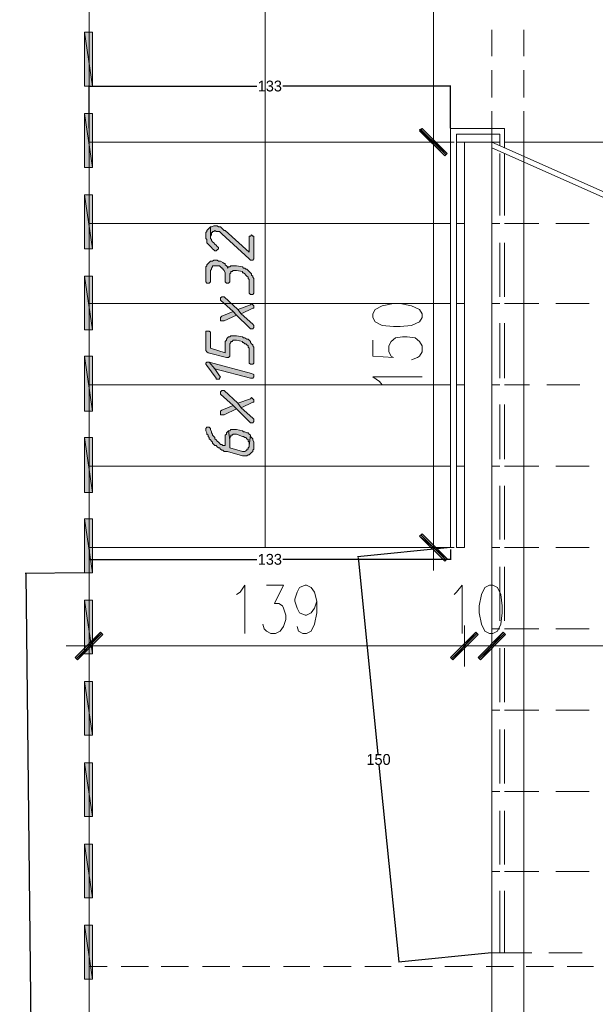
# Model space of a CAD drawing. Header units: inches. Extents: x 1504 to 12593, y -807 to 3183.
# Tile 84 of 256: x 2821 to 3034, y 2377 to 2741. Entities that reach past the tile are written whole.
import ezdxf

# ---------------------------------------------------------------- set-up
doc = ezdxf.new("R2010")
doc.units = ezdxf.units.IN
doc.header["$MEASUREMENT"] = 0
doc.layers.add('at_Entity', color=7, linetype='Continuous')
doc.layers.add('at_Solid', color=7, linetype='Continuous')
doc.dimstyles.get("Standard").update_dxf_attribs({"dimtxt": 4, "dimasz": 0.18, "dimexe": 0.18, "dimexo": 0.0625, "dimgap": 0.09, "dimtad": 0, "dimtih": 1, "dimtoh": 1, "dimdec": 0, "dimzin": 0, "dimdsep": 46, "dimtxsty": 'Standard', "dimcen": 0.09, "dimadec": 0, "dimazin": 0, "dimtfac": 1, "dimtdec": 0, "dimtofl": 0, "dimtmove": 0, "dimatfit": 3, "dimfxl": 1, "dimtolj": 1, "dimtzin": 0, "dimarcsym": 0})

# ---------------------------------------------------------------- blocks, each defined once
blk = doc.blocks.new('*D5')
at = {"color": 0, "lineweight": -2, "transparency": 16777216}
for p, q in [((2846.67, 2545.24), (2846.67, 2541.4)), ((2980.17, 2545.24), (2980.17, 2541.4)), ((2846.85, 2541.58), (2908.66, 2541.58)), ((2979.99, 2541.58), (2918.17, 2541.58))]:
    blk.add_line(p, q, dxfattribs=at)
at = {"color": 0, "transparency": 16777216}
for points in [[(2846.85, 2541.61), (2846.85, 2541.55), (2846.67, 2541.58)], [(2979.99, 2541.61), (2979.99, 2541.55), (2980.17, 2541.58)]]:
    blk.add_solid(points, dxfattribs=at)
at = {"layer": 'Defpoints', "color": 0, "transparency": 16777216}
for p in [(2846.67, 2545.3), (2980.17, 2545.3), (2980.17, 2541.58)]:
    blk.add_point(p, dxfattribs=at)
at = {"color": 0, "lineweight": 15, "transparency": 16777216, "insert": (2913.42, 2541.58), "char_height": 4, "attachment_point": 5}
blk.add_mtext('\\A1;133', dxfattribs=at)
blk = doc.blocks.new('*D7')
at = {"color": 0, "lineweight": -2, "transparency": 16777216}
for p, q in [((2844.93, 2536.68), (2823.11, 2536.44)), ((2823.29, 2536.27), (2825.58, 2328.39)), ((2827.92, 2116.33), (2825.63, 2324.21)), ((2849.56, 2116.39), (2827.74, 2116.15))]:
    blk.add_line(p, q, dxfattribs=at)
at = {"color": 0, "transparency": 16777216}
for points in [[(2823.32, 2536.27), (2823.26, 2536.26), (2823.29, 2536.45)], [(2827.95, 2116.33), (2827.89, 2116.33), (2827.92, 2116.15)]]:
    blk.add_solid(points, dxfattribs=at)
at = {"layer": 'Defpoints', "color": 0, "transparency": 16777216}
for p in [(2844.99, 2536.68), (2827.92, 2116.15), (2849.62, 2116.39)]:
    blk.add_point(p, dxfattribs=at)
at = {"color": 0, "lineweight": 15, "transparency": 16777216, "insert": (2825.61, 2326.3), "char_height": 4, "attachment_point": 5}
blk.add_mtext('\\A1;420', dxfattribs=at)
blk = doc.blocks.new('*D8')
at = {"color": 0, "lineweight": -2, "transparency": 16777216}
for p, q in [((2980.1, 2545.97), (2945.78, 2542.48)), ((2945.98, 2542.32), (2953.34, 2469.83)), ((2961.12, 2393.15), (2953.76, 2465.65)), ((2995.28, 2396.44), (2960.96, 2392.96))]:
    blk.add_line(p, q, dxfattribs=at)
at = {"color": 0, "transparency": 16777216}
for points in [[(2946.01, 2542.33), (2945.95, 2542.32), (2945.96, 2542.5)], [(2961.15, 2393.16), (2961.09, 2393.15), (2961.14, 2392.97)]]:
    blk.add_solid(points, dxfattribs=at)
at = {"layer": 'Defpoints', "color": 0, "transparency": 16777216}
for p in [(2980.17, 2545.97), (2995.34, 2396.45), (2961.14, 2392.97)]:
    blk.add_point(p, dxfattribs=at)
at = {"color": 0, "lineweight": 15, "transparency": 16777216, "insert": (2953.55, 2467.74), "char_height": 4, "attachment_point": 5}
blk.add_mtext('\\A1;150', dxfattribs=at)
blk = doc.blocks.new('*D16')
at = {"color": 0, "lineweight": -2, "transparency": 16777216}
for p, q in [((2846.67, 2700.63), (2846.67, 2716.38)), ((2846.85, 2716.2), (2908.66, 2716.2)), ((2979.99, 2716.2), (2918.17, 2716.2)), ((2980.17, 2700.63), (2980.17, 2716.38))]:
    blk.add_line(p, q, dxfattribs=at)
at = {"color": 0, "transparency": 16777216}
for points in [[(2846.85, 2716.23), (2846.85, 2716.17), (2846.67, 2716.2)], [(2979.99, 2716.23), (2979.99, 2716.17), (2980.17, 2716.2)]]:
    blk.add_solid(points, dxfattribs=at)
at = {"layer": 'Defpoints', "color": 0, "transparency": 16777216}
for p in [(2846.67, 2716.2), (2846.67, 2700.57), (2980.17, 2700.57)]:
    blk.add_point(p, dxfattribs=at)
at = {"color": 0, "transparency": 16777216, "insert": (2913.42, 2716.2), "char_height": 4, "attachment_point": 5}
blk.add_mtext('\\A1;133', dxfattribs=at)

msp = doc.modelspace()

# ---------------------------------------------------------------- hatches: boundary and pattern name
at = {"layer": 'at_Solid', "lineweight": 15}
for points in [[(2844.99, 2716.2), (2847.95, 2716.2), (2844.99, 2736.05)], [(2847.95, 2716.2), (2844.99, 2736.05), (2847.95, 2736.05)], [(2844.99, 2686.21), (2847.95, 2686.21), (2844.99, 2706.07)], [(2847.95, 2686.21), (2844.99, 2706.07), (2847.95, 2706.07)], [(2969.62, 2700.57), (2968.73, 2699.73), (2978.88, 2691.28)], [(2978.88, 2691.28), (2968.73, 2700.15), (2969.62, 2700.57)], [(2978.05, 2690.43), (2978.88, 2691.28), (2968.73, 2700.15)], [(2968.73, 2699.73), (2978.88, 2691.28), (2978.05, 2690.43)], [(2844.99, 2656.22), (2847.95, 2656.22), (2844.99, 2676.07)], [(2847.95, 2656.22), (2844.99, 2676.07), (2847.95, 2676.07)], [(2889.79, 2660.87), (2889.79, 2660.02), (2890.18, 2659.6), (2890.18, 2658.33), (2890.63, 2657.91), (2891.02, 2657.49), (2891.46, 2657.06), (2891.85, 2656.64), (2892.3, 2656.22), (2892.75, 2655.8), (2893.14, 2655.38), (2893.58, 2655.38), (2893.97, 2655.8), (2894.42, 2656.22), (2894.42, 2656.64), (2893.97, 2657.06), (2893.58, 2657.49), (2893.14, 2657.91), (2892.75, 2658.33), (2892.3, 2658.76), (2891.85, 2659.18), (2891.85, 2659.6), (2891.46, 2660.02), (2891.46, 2664.25), (2891.02, 2663.82), (2890.63, 2663.4), (2890.18, 2662.98), (2890.18, 2662.56), (2889.79, 2662.13), (2889.79, 2661.71)], [(2891.46, 2664.25), (2891.46, 2660.44), (2891.46, 2660.87), (2891.85, 2661.29), (2891.85, 2662.13), (2892.3, 2662.13), (2892.3, 2662.56), (2892.75, 2662.56), (2893.14, 2662.98), (2893.58, 2662.56), (2894.81, 2662.56), (2895.26, 2662.13), (2895.65, 2661.71), (2905.8, 2652.42), (2906.25, 2652), (2907.08, 2652), (2907.53, 2652.42), (2907.53, 2660.87), (2907.08, 2660.87), (2906.64, 2661.29), (2906.25, 2660.87), (2905.8, 2660.87), (2905.8, 2654.95), (2896.93, 2662.98), (2896.54, 2662.98), (2896.09, 2663.4), (2895.65, 2663.82), (2895.26, 2664.25), (2894.42, 2664.25), (2893.97, 2664.67), (2892.75, 2664.67), (2891.85, 2664.25)], [(2889.79, 2648.2), (2889.79, 2643.97), (2890.18, 2643.55), (2891.02, 2643.55), (2891.46, 2643.97), (2891.46, 2648.2), (2891.85, 2648.62), (2891.85, 2649.04), (2892.3, 2649.46), (2892.3, 2649.88), (2894.81, 2649.88), (2895.26, 2649.46), (2895.65, 2649.04), (2896.09, 2649.04), (2896.09, 2648.62), (2896.54, 2648.2), (2896.93, 2647.35), (2896.93, 2643.97), (2897.38, 2643.55), (2898.21, 2643.55), (2898.66, 2643.97), (2898.66, 2646.08), (2898.66, 2646.93), (2899.05, 2647.35), (2899.05, 2647.77), (2899.5, 2647.77), (2899.89, 2648.2), (2901.17, 2648.2), (2903.29, 2647.77), (2903.29, 2647.35), (2903.68, 2647.35), (2904.13, 2646.93), (2904.57, 2646.5), (2904.96, 2646.08), (2905.41, 2645.66), (2905.41, 2645.24), (2905.8, 2644.82), (2905.8, 2639.75), (2906.25, 2639.32), (2907.08, 2639.32), (2907.53, 2639.75), (2907.53, 2645.24), (2907.08, 2645.66), (2907.08, 2646.08), (2906.64, 2646.5), (2906.64, 2646.93), (2906.25, 2647.35), (2905.8, 2647.77), (2905.41, 2648.2), (2904.96, 2648.62), (2904.57, 2648.62), (2904.13, 2649.04), (2903.68, 2649.04), (2903.29, 2649.46), (2901.17, 2649.88), (2899.05, 2649.88), (2898.66, 2649.46), (2898.21, 2649.46), (2897.77, 2649.04), (2897.77, 2649.46), (2897.38, 2649.88), (2896.93, 2650.31), (2896.93, 2650.73), (2896.54, 2650.73), (2896.09, 2651.15), (2895.26, 2651.57), (2894.42, 2651.57), (2893.97, 2652), (2892.75, 2652), (2892.3, 2651.57), (2891.46, 2651.57), (2891.02, 2651.15), (2890.63, 2650.73), (2890.18, 2650.31), (2890.18, 2649.88), (2889.79, 2649.46), (2889.79, 2649.04)], [(2844.99, 2626.23), (2847.95, 2626.23), (2844.99, 2646.08)], [(2847.95, 2626.23), (2844.99, 2646.08), (2847.95, 2646.08)], [(2895.26, 2637.64), (2895.26, 2637.21), (2899.89, 2632.99), (2901.17, 2631.72), (2905.8, 2627.08), (2906.25, 2626.65), (2907.08, 2626.65), (2907.53, 2627.08), (2907.53, 2627.92), (2907.08, 2628.34), (2902.84, 2632.14), (2901.62, 2633.83), (2896.54, 2638.48), (2895.65, 2638.48), (2895.26, 2638.06)], [(2901.62, 2633.83), (2902.84, 2632.14), (2907.08, 2634.26), (2907.53, 2634.26), (2907.53, 2635.1), (2907.08, 2635.52), (2906.64, 2635.95), (2906.25, 2635.52)], [(2895.26, 2630.46), (2895.26, 2629.61), (2896.54, 2629.61), (2901.17, 2631.72), (2899.89, 2632.99), (2895.65, 2631.3), (2895.26, 2630.88)], [(2889.79, 2624.96), (2889.79, 2618.62), (2890.18, 2618.21), (2890.63, 2617.78), (2897.38, 2616.09), (2898.21, 2616.09), (2898.66, 2616.52), (2898.66, 2620.32), (2898.66, 2621.16), (2899.05, 2621.58), (2899.05, 2622.01), (2899.5, 2622.01), (2899.89, 2622.43), (2901.17, 2622.43), (2903.29, 2622.01), (2903.29, 2621.58), (2903.68, 2621.58), (2904.13, 2621.16), (2904.57, 2621.16), (2904.96, 2620.74), (2905.41, 2620.32), (2905.41, 2619.9), (2905.8, 2619.47), (2905.8, 2613.98), (2906.25, 2613.56), (2907.08, 2613.56), (2907.53, 2613.98), (2907.53, 2617.78), (2907.53, 2619.9), (2907.08, 2620.32), (2907.08, 2620.74), (2906.64, 2621.16), (2906.25, 2621.58), (2906.25, 2622.01), (2905.8, 2622.43), (2905.41, 2622.85), (2904.96, 2622.85), (2904.13, 2623.27), (2903.68, 2623.27), (2903.29, 2623.7), (2901.17, 2624.12), (2899.05, 2624.12), (2898.66, 2623.7), (2898.21, 2623.7), (2897.77, 2623.27), (2897.38, 2622.85), (2897.38, 2622.43), (2896.93, 2622.01), (2896.93, 2617.78), (2891.46, 2619.47), (2891.46, 2625.39), (2891.02, 2625.81), (2889.79, 2625.81)], [(2844.99, 2596.24), (2847.95, 2596.24), (2844.99, 2616.52)], [(2847.95, 2596.24), (2844.99, 2616.52), (2847.95, 2616.52)], [(2889.79, 2613.56), (2890.18, 2613.14), (2893.58, 2608.49), (2893.58, 2608.07), (2894.81, 2608.07), (2894.81, 2608.49), (2895.26, 2608.91), (2894.81, 2609.34), (2893.14, 2611.87), (2891.02, 2614.4), (2890.18, 2614.4), (2889.79, 2613.98)], [(2891.02, 2614.4), (2893.14, 2611.87), (2906.25, 2608.49), (2907.08, 2608.49), (2907.53, 2608.91), (2907.53, 2609.34), (2907.53, 2609.75), (2906.64, 2610.18)], [(2895.26, 2603), (2895.26, 2602.57), (2899.89, 2598.35), (2901.17, 2597.09), (2905.8, 2592.44), (2906.25, 2592.01), (2907.08, 2592.01), (2907.53, 2592.44), (2907.53, 2593.28), (2907.08, 2593.7), (2902.84, 2597.51), (2901.62, 2599.19), (2896.54, 2603.84), (2895.65, 2603.84), (2895.26, 2603.42)], [(2901.62, 2599.19), (2902.84, 2597.51), (2907.08, 2599.62), (2907.53, 2599.62), (2907.53, 2600.47), (2907.08, 2600.88), (2906.64, 2601.31), (2906.25, 2600.88)], [(2895.26, 2595.82), (2895.26, 2594.97), (2896.54, 2594.97), (2901.17, 2597.09), (2899.89, 2598.35), (2895.65, 2596.66), (2895.26, 2596.24)], [(2889.79, 2589.48), (2889.79, 2589.06), (2890.18, 2588.22), (2890.18, 2587.79), (2890.63, 2587.37), (2890.63, 2586.95), (2891.02, 2586.52), (2891.02, 2586.1), (2891.46, 2585.68), (2891.85, 2585.26), (2892.3, 2584.83), (2892.3, 2584.41), (2892.75, 2583.99), (2893.14, 2583.57), (2893.58, 2583.57), (2893.97, 2583.14), (2894.42, 2582.73), (2894.81, 2582.73), (2895.26, 2582.3), (2895.65, 2581.88), (2896.09, 2581.88), (2896.54, 2581.45), (2897.77, 2581.45), (2903.29, 2579.77), (2904.96, 2579.77), (2905.41, 2580.19), (2905.8, 2580.19), (2906.25, 2580.61), (2906.64, 2581.04), (2907.08, 2581.45), (2907.08, 2581.88), (2907.53, 2582.3), (2907.53, 2583.14), (2907.53, 2584.83), (2907.08, 2585.68), (2907.08, 2586.1), (2906.64, 2586.52), (2906.25, 2586.95), (2906.25, 2587.37), (2905.8, 2583.57), (2905.8, 2583.14), (2905.41, 2582.73), (2905.41, 2582.3), (2904.96, 2582.3), (2904.96, 2581.88), (2904.13, 2581.45), (2903.29, 2581.45), (2898.66, 2582.73), (2898.66, 2585.68), (2898.21, 2589.06), (2897.77, 2588.63), (2897.38, 2588.22), (2897.38, 2587.79), (2896.93, 2587.37), (2896.93, 2583.57), (2896.09, 2583.57), (2895.65, 2583.99), (2895.26, 2583.99), (2894.81, 2584.41), (2894.42, 2584.83), (2893.97, 2585.26), (2893.58, 2585.68), (2893.14, 2586.1), (2893.14, 2586.52), (2892.75, 2586.95), (2892.3, 2587.37), (2892.3, 2587.79), (2891.85, 2588.22), (2891.85, 2588.63), (2891.46, 2589.48), (2891.46, 2589.91), (2891.02, 2590.33), (2890.18, 2590.33), (2889.79, 2589.91)], [(2844.99, 2566.25), (2847.95, 2566.25), (2844.99, 2586.52)], [(2847.95, 2566.25), (2844.99, 2586.52), (2847.95, 2586.52)], [(2898.21, 2589.06), (2898.66, 2585.68), (2898.66, 2586.52), (2899.05, 2586.95), (2899.05, 2587.37), (2899.5, 2587.37), (2899.89, 2587.79), (2901.17, 2587.79), (2903.29, 2586.95), (2903.68, 2586.95), (2904.13, 2586.52), (2904.57, 2586.52), (2904.96, 2586.1), (2905.41, 2585.68), (2905.41, 2585.26), (2905.8, 2584.83), (2905.8, 2583.57), (2906.25, 2587.37), (2905.8, 2587.79), (2905.41, 2588.22), (2904.96, 2588.22), (2904.13, 2588.63), (2903.68, 2588.63), (2903.29, 2589.06), (2901.17, 2589.48), (2899.05, 2589.48), (2898.66, 2589.06)], [(2844.99, 2536.68), (2847.95, 2536.68), (2844.99, 2556.53)], [(2847.95, 2536.68), (2844.99, 2556.53), (2847.95, 2556.53)], [(2978.88, 2541.75), (2968.73, 2550.2), (2969.62, 2551.04)], [(2978.05, 2540.91), (2978.88, 2541.75), (2968.73, 2550.2)], [(2844.99, 2506.69), (2847.95, 2506.69), (2844.99, 2526.54)], [(2847.95, 2506.69), (2844.99, 2526.54), (2847.95, 2526.54)], [(2841.59, 2505.42), (2842.43, 2504.58), (2850.91, 2514.72)], [(2842.43, 2504.58), (2850.91, 2514.72), (2851.74, 2513.87)], [(2989.43, 2514.72), (2981, 2504.58), (2980.17, 2505.42)], [(2989.43, 2514.72), (2981, 2504.58), (2980.17, 2505.42)], [(2990.32, 2513.87), (2989.43, 2514.72), (2981, 2504.58)], [(2990.32, 2513.87), (2989.43, 2514.72), (2981, 2504.58)], [(2990.32, 2505.42), (2991.16, 2504.58), (2999.58, 2514.72)], [(2990.32, 2505.42), (2991.16, 2504.58), (2999.58, 2514.72)], [(2991.16, 2504.58), (2999.58, 2514.72), (3000.42, 2513.87)], [(2991.16, 2504.58), (2999.58, 2514.72), (3000.42, 2513.87)], [(2844.99, 2476.7), (2847.95, 2476.7), (2844.99, 2496.56)], [(2847.95, 2476.7), (2844.99, 2496.56), (2847.95, 2496.56)], [(2844.99, 2446.71), (2847.95, 2446.71), (2844.99, 2466.56)], [(2847.95, 2446.71), (2844.99, 2466.56), (2847.95, 2466.56)], [(2844.99, 2416.72), (2847.95, 2416.72), (2844.99, 2436.57)], [(2847.95, 2416.72), (2844.99, 2436.57), (2847.95, 2436.57)], [(2844.99, 2386.73), (2847.95, 2386.73), (2844.99, 2406.58)], [(2847.95, 2386.73), (2844.99, 2406.58), (2847.95, 2406.58)]]:
    msp.add_hatch(color=7, dxfattribs=at).paths.add_polyline_path(points)

# ---------------------------------------------------------------- linework, layer by layer
at = {"layer": 'at_Entity', "color": 7, "lineweight": 15}
for p, q in [((2846.67, 2888.12), (2846.67, 2115.13)), ((2973.81, 2701.42), (2973.81, 2882.63)), ((2911.71, 2809.13), (2911.71, 2545.97)), ((2847.95, 2716.2), (2844.99, 2736.05)), ((2844.99, 2736.05), (2844.99, 2716.2)), ((2847.95, 2716.2), (2844.99, 2736.05)), ((2844.99, 2736.05), (2847.95, 2736.05)), ((2847.95, 2736.05), (2847.95, 2716.2)), ((2995.34, 2727.19), (2995.34, 2736.9)), ((3007.17, 2727.19), (3007.17, 2736.9)), ((2995.34, 2711.98), (2995.34, 2722.12)), ((3007.17, 2711.98), (3007.17, 2722.12)), ((2844.99, 2716.2), (2847.95, 2716.2)), ((2995.34, 2695.51), (2995.34, 2706.91)), ((3007.17, 2695.51), (3007.17, 2706.91)), ((2847.95, 2686.21), (2844.99, 2706.07)), ((2844.99, 2706.07), (2844.99, 2686.21)), ((2847.95, 2686.21), (2844.99, 2706.07)), ((2844.99, 2706.07), (2847.95, 2706.07)), ((2847.95, 2706.07), (2847.95, 2686.21)), ((2973.81, 2687.48), (2973.81, 2703.95)), ((2973.81, 2703.95), (2973.81, 2687.48)), ((2969.62, 2700.57), (2968.73, 2699.73)), ((2968.73, 2700.15), (2969.62, 2700.57)), ((2978.88, 2691.28), (2968.73, 2700.15)), ((2968.73, 2700.15), (2978.05, 2690.43)), ((2978.88, 2691.28), (2968.73, 2700.15)), ((2968.73, 2699.73), (2978.88, 2691.28)), ((2968.73, 2699.73), (2978.88, 2691.28)), ((2978.05, 2690.43), (2968.73, 2699.73)), ((2978.49, 2690.86), (2969.17, 2700.15)), ((2969.17, 2700.15), (2978.49, 2690.86)), ((2978.88, 2691.28), (2969.62, 2700.57)), ((2969.62, 2700.57), (2978.88, 2691.28)), ((2980.17, 2545.97), (2980.17, 2700.57)), ((2980.17, 2700.57), (3000.03, 2700.57)), ((3000.03, 2700.57), (3000.03, 2693.39)), ((2980.17, 2695.51), (2846.67, 2695.51)), ((2966.22, 2695.51), (2981.45, 2695.51)), ((2981.45, 2695.51), (2966.22, 2695.51)), ((2982.28, 2545.97), (2982.28, 2698.46)), ((2982.28, 2698.46), (2998.3, 2698.46)), ((2998.3, 2695.51), (2982.28, 2695.51)), ((2985.24, 2695.51), (2985.24, 2545.97)), ((2995.34, 2695.51), (2995.34, 2334.35)), ((2995.34, 2695.51), (2995.34, 2685.79)), ((2995.34, 2695.51), (3125.04, 2638.06)), ((2998.3, 2698.46), (2998.3, 2694.24)), ((3125.04, 2695.51), (3000.03, 2695.51)), ((3007.17, 2695.51), (3007.17, 2346.6)), ((2995.34, 2693.39), (3125.04, 2635.95)), ((2973.81, 2551.47), (2973.81, 2690.01)), ((2978.88, 2691.28), (2978.05, 2690.43)), ((2978.05, 2690.43), (2978.88, 2691.28)), ((2998.3, 2691.28), (2998.3, 2668.47)), ((3000.03, 2691.28), (3000.03, 2668.47)), ((2844.99, 2686.21), (2847.95, 2686.21)), ((2847.95, 2656.22), (2844.99, 2676.07)), ((2844.99, 2676.07), (2844.99, 2656.22)), ((2847.95, 2656.22), (2844.99, 2676.07)), ((2844.99, 2676.07), (2847.95, 2676.07)), ((2847.95, 2676.07), (2847.95, 2656.22)), ((2995.34, 2675.65), (2995.34, 2655.8)), ((2980.17, 2665.51), (2846.67, 2665.51)), ((2890.63, 2663.4), (2890.18, 2662.98)), ((2890.18, 2662.98), (2890.18, 2662.56)), ((2891.02, 2663.82), (2890.63, 2663.4)), ((2891.46, 2664.25), (2891.02, 2663.82)), ((2891.46, 2664.25), (2891.46, 2660.44)), ((2891.85, 2664.25), (2891.46, 2664.25)), ((2891.46, 2660.02), (2891.46, 2664.25)), ((2892.75, 2664.67), (2891.85, 2664.25)), ((2893.97, 2664.67), (2892.75, 2664.67)), ((2892.75, 2662.56), (2893.14, 2662.98)), ((2893.14, 2662.98), (2893.58, 2662.56)), ((2894.42, 2664.25), (2893.97, 2664.67)), ((2895.26, 2664.25), (2894.42, 2664.25)), ((2895.65, 2663.82), (2895.26, 2664.25)), ((2896.09, 2663.4), (2895.65, 2663.82)), ((2896.54, 2662.98), (2896.09, 2663.4)), ((2896.93, 2662.98), (2896.54, 2662.98)), ((2905.8, 2654.95), (2896.93, 2662.98)), ((2985.24, 2665.51), (2982.28, 2665.51)), ((2998.3, 2665.51), (2995.34, 2665.51)), ((3012.69, 2665.51), (3000.03, 2665.51)), ((3031.27, 2665.51), (3018.99, 2665.51)), ((2890.18, 2662.56), (2889.79, 2662.13)), ((2889.79, 2662.13), (2889.79, 2661.71)), ((2889.79, 2661.71), (2889.79, 2660.87)), ((2889.79, 2660.87), (2889.79, 2660.02)), ((2889.79, 2660.02), (2890.18, 2659.6)), ((2890.18, 2659.6), (2890.18, 2658.33)), ((2891.46, 2660.87), (2891.85, 2661.29)), ((2891.46, 2660.44), (2891.46, 2660.87)), ((2891.85, 2659.6), (2891.46, 2660.02)), ((2891.85, 2661.29), (2891.85, 2662.13)), ((2891.85, 2662.13), (2892.3, 2662.13)), ((2891.85, 2659.18), (2891.85, 2659.6)), ((2892.3, 2658.76), (2891.85, 2659.18)), ((2892.3, 2662.13), (2892.3, 2662.56)), ((2892.3, 2662.56), (2892.75, 2662.56)), ((2893.58, 2662.56), (2894.81, 2662.56)), ((2894.81, 2662.56), (2895.26, 2662.13)), ((2895.26, 2662.13), (2895.65, 2661.71)), ((2895.65, 2661.71), (2905.8, 2652.42)), ((2906.25, 2660.87), (2905.8, 2660.87)), ((2905.8, 2660.87), (2905.8, 2654.95)), ((2906.64, 2661.29), (2906.25, 2660.87)), ((2907.08, 2660.87), (2906.64, 2661.29)), ((2907.53, 2660.87), (2907.08, 2660.87)), ((2907.53, 2652.42), (2907.53, 2660.87)), ((2844.99, 2656.22), (2847.95, 2656.22)), ((2890.18, 2658.33), (2890.63, 2657.91)), ((2890.63, 2657.91), (2890.63, 2657.91)), ((2890.63, 2657.91), (2891.02, 2657.49)), ((2891.02, 2657.49), (2891.46, 2657.06)), ((2891.46, 2657.06), (2891.85, 2656.64)), ((2891.85, 2656.64), (2892.3, 2656.22)), ((2892.75, 2658.33), (2892.3, 2658.76)), ((2892.3, 2656.22), (2892.75, 2655.8)), ((2893.14, 2657.91), (2892.75, 2658.33)), ((2892.75, 2658.33), (2892.75, 2658.33)), ((2892.75, 2655.8), (2892.75, 2655.8)), ((2892.75, 2655.8), (2893.14, 2655.38)), ((2893.58, 2657.49), (2893.14, 2657.91)), ((2893.97, 2657.06), (2893.58, 2657.49)), ((2893.58, 2655.38), (2893.97, 2655.8)), ((2894.42, 2656.64), (2893.97, 2657.06)), ((2893.97, 2655.8), (2894.42, 2656.22)), ((2893.97, 2655.8), (2893.97, 2655.8)), ((2894.42, 2656.22), (2894.42, 2656.64)), ((2998.3, 2658.33), (2998.3, 2638.48)), ((3000.03, 2658.33), (3000.03, 2638.48)), ((2892.75, 2652), (2892.3, 2651.57)), ((2893.97, 2652), (2892.75, 2652)), ((2893.14, 2655.38), (2893.58, 2655.38)), ((2894.42, 2651.57), (2893.97, 2652)), ((2905.8, 2652.42), (2906.25, 2652)), ((2906.25, 2652), (2907.08, 2652)), ((2907.08, 2652), (2907.53, 2652.42)), ((2890.18, 2649.88), (2889.79, 2649.46)), ((2889.79, 2649.46), (2889.79, 2649.04)), ((2889.79, 2649.04), (2889.79, 2648.2)), ((2890.63, 2650.73), (2890.18, 2650.31)), ((2890.18, 2650.31), (2890.18, 2649.88)), ((2891.02, 2651.15), (2890.63, 2650.73)), ((2891.46, 2651.57), (2891.02, 2651.15)), ((2892.3, 2651.57), (2891.46, 2651.57)), ((2891.46, 2648.2), (2891.85, 2648.62)), ((2891.85, 2649.04), (2892.3, 2649.46)), ((2891.85, 2648.62), (2891.85, 2649.04)), ((2892.3, 2649.46), (2892.3, 2649.88)), ((2892.3, 2649.88), (2894.81, 2649.88)), ((2895.26, 2651.57), (2894.42, 2651.57)), ((2894.81, 2649.88), (2895.26, 2649.46)), ((2896.09, 2651.15), (2895.26, 2651.57)), ((2895.26, 2649.46), (2895.65, 2649.04)), ((2895.65, 2649.04), (2896.09, 2649.04)), ((2896.54, 2650.73), (2896.09, 2651.15)), ((2896.09, 2649.04), (2896.09, 2648.62)), ((2896.09, 2648.62), (2896.54, 2648.2)), ((2896.93, 2650.73), (2896.54, 2650.73)), ((2896.93, 2650.31), (2896.93, 2650.73)), ((2897.38, 2649.88), (2896.93, 2650.31)), ((2897.77, 2649.46), (2897.38, 2649.88)), ((2898.21, 2649.46), (2897.77, 2649.04)), ((2897.77, 2649.04), (2897.77, 2649.46)), ((2898.66, 2649.46), (2898.21, 2649.46)), ((2899.05, 2649.88), (2898.66, 2649.46)), ((2901.17, 2649.88), (2899.05, 2649.88)), ((2903.29, 2649.46), (2901.17, 2649.88)), ((2903.68, 2649.04), (2903.29, 2649.46)), ((2904.13, 2649.04), (2903.68, 2649.04)), ((2904.57, 2648.62), (2904.13, 2649.04)), ((2904.96, 2648.62), (2904.57, 2648.62)), ((2905.41, 2648.2), (2904.96, 2648.62)), ((2847.95, 2626.23), (2844.99, 2646.08)), ((2844.99, 2646.08), (2844.99, 2626.23)), ((2847.95, 2626.23), (2844.99, 2646.08)), ((2844.99, 2646.08), (2847.95, 2646.08)), ((2847.95, 2646.08), (2847.95, 2626.23)), ((2889.79, 2648.2), (2889.79, 2643.97)), ((2891.46, 2643.97), (2891.46, 2648.2)), ((2896.54, 2648.2), (2896.93, 2647.35)), ((2896.93, 2647.35), (2896.93, 2643.97)), ((2898.66, 2646.93), (2899.05, 2647.35)), ((2898.66, 2646.08), (2898.66, 2646.93)), ((2898.66, 2643.97), (2898.66, 2646.08)), ((2899.05, 2647.35), (2899.05, 2647.77)), ((2899.05, 2647.77), (2899.5, 2647.77)), ((2899.5, 2647.77), (2899.89, 2648.2)), ((2899.89, 2648.2), (2901.17, 2648.2)), ((2901.17, 2648.2), (2903.29, 2647.77)), ((2903.29, 2647.77), (2903.29, 2647.35)), ((2903.29, 2647.35), (2903.68, 2647.35)), ((2903.68, 2647.35), (2904.13, 2646.93)), ((2904.13, 2646.93), (2904.57, 2646.5)), ((2904.57, 2646.5), (2904.96, 2646.08)), ((2904.96, 2646.08), (2904.96, 2646.08)), ((2904.96, 2646.08), (2905.41, 2645.66)), ((2905.8, 2647.77), (2905.41, 2648.2)), ((2905.41, 2645.66), (2905.41, 2645.24)), ((2905.41, 2645.24), (2905.8, 2644.82)), ((2906.25, 2647.35), (2905.8, 2647.77)), ((2905.8, 2644.82), (2905.8, 2639.75)), ((2906.64, 2646.93), (2906.25, 2647.35)), ((2906.64, 2646.5), (2906.64, 2646.93)), ((2907.08, 2646.08), (2906.64, 2646.5)), ((2907.08, 2645.66), (2907.08, 2646.08)), ((2907.53, 2645.24), (2907.08, 2645.66)), ((2907.53, 2639.75), (2907.53, 2645.24)), ((2995.34, 2645.66), (2995.34, 2625.81)), ((2889.79, 2643.97), (2890.18, 2643.55)), ((2890.18, 2643.55), (2891.02, 2643.55)), ((2891.02, 2643.55), (2891.46, 2643.97)), ((2896.93, 2643.97), (2897.38, 2643.55)), ((2897.38, 2643.55), (2898.21, 2643.55)), ((2898.21, 2643.55), (2898.66, 2643.97)), ((2895.65, 2638.48), (2895.26, 2638.06)), ((2895.26, 2638.06), (2895.26, 2637.64)), ((2895.26, 2637.64), (2895.26, 2637.21)), ((2896.54, 2638.48), (2895.65, 2638.48)), ((2901.62, 2633.83), (2896.54, 2638.48)), ((2905.8, 2639.75), (2906.25, 2639.32)), ((2906.25, 2639.32), (2907.08, 2639.32)), ((2907.08, 2639.32), (2907.53, 2639.75)), ((2980.17, 2635.95), (2846.67, 2635.95)), ((2895.26, 2637.21), (2899.89, 2632.99)), ((2906.25, 2635.52), (2901.62, 2633.83)), ((2901.62, 2633.83), (2902.84, 2632.14)), ((2902.84, 2632.14), (2901.62, 2633.83)), ((2902.84, 2632.14), (2907.08, 2634.26)), ((2906.64, 2635.95), (2906.25, 2635.52)), ((2907.08, 2635.52), (2906.64, 2635.95)), ((2907.53, 2635.1), (2907.08, 2635.52)), ((2907.08, 2634.26), (2907.53, 2634.26)), ((2907.53, 2634.26), (2907.53, 2635.1)), ((2952.27, 2633.83), (2951.43, 2632.14)), ((2954.84, 2635.1), (2952.27, 2633.83)), ((2959.02, 2635.95), (2954.84, 2635.1)), ((2961.59, 2635.95), (2959.02, 2635.95)), ((2965.77, 2635.1), (2961.59, 2635.95)), ((2968.73, 2633.83), (2965.77, 2635.1)), ((2969.62, 2632.14), (2968.73, 2633.83)), ((2985.24, 2635.95), (2982.28, 2635.95)), ((2998.3, 2635.95), (2995.34, 2635.95)), ((3012.69, 2635.95), (3000.03, 2635.95)), ((3031.27, 2635.95), (3018.99, 2635.95)), ((2895.65, 2631.3), (2895.26, 2630.88)), ((2895.26, 2630.88), (2895.26, 2630.46)), ((2895.26, 2630.46), (2895.26, 2629.61)), ((2899.89, 2632.99), (2895.65, 2631.3)), ((2896.54, 2629.61), (2901.17, 2631.72)), ((2899.89, 2632.99), (2901.17, 2631.72)), ((2901.17, 2631.72), (2899.89, 2632.99)), ((2901.17, 2631.72), (2905.8, 2627.08)), ((2907.08, 2628.34), (2902.84, 2632.14)), ((2951.43, 2632.14), (2951.43, 2630.88)), ((2951.43, 2630.88), (2952.27, 2629.19)), ((2968.73, 2629.19), (2969.62, 2630.88)), ((2969.62, 2630.88), (2969.62, 2632.14)), ((2895.26, 2629.61), (2896.54, 2629.61)), ((2905.8, 2627.08), (2906.25, 2626.65)), ((2906.25, 2626.65), (2907.08, 2626.65)), ((2907.53, 2627.92), (2907.08, 2628.34)), ((2907.08, 2626.65), (2907.53, 2627.08)), ((2907.53, 2627.08), (2907.53, 2627.92)), ((2952.27, 2629.19), (2954.84, 2627.92)), ((2954.84, 2627.92), (2959.02, 2627.49)), ((2959.02, 2627.49), (2961.59, 2627.49)), ((2961.59, 2627.49), (2965.77, 2627.92)), ((2965.77, 2627.92), (2968.73, 2629.19)), ((2998.3, 2628.76), (2998.3, 2608.49)), ((3000.03, 2628.76), (3000.03, 2608.49)), ((2844.99, 2626.23), (2847.95, 2626.23)), ((2891.02, 2625.81), (2889.79, 2625.81)), ((2889.79, 2625.81), (2889.79, 2624.96)), ((2889.79, 2624.96), (2889.79, 2618.62)), ((2891.46, 2625.39), (2891.02, 2625.81)), ((2891.46, 2619.47), (2891.46, 2625.39)), ((2897.77, 2623.27), (2897.38, 2622.85)), ((2897.38, 2622.85), (2897.38, 2622.43)), ((2898.21, 2623.7), (2897.77, 2623.27)), ((2897.77, 2623.27), (2897.77, 2623.27)), ((2898.66, 2623.7), (2898.21, 2623.7)), ((2899.05, 2624.12), (2898.66, 2623.7)), ((2901.17, 2624.12), (2899.05, 2624.12)), ((2903.29, 2623.7), (2901.17, 2624.12)), ((2903.68, 2623.27), (2903.29, 2623.7)), ((2904.13, 2623.27), (2903.68, 2623.27)), ((2904.96, 2622.85), (2904.13, 2623.27)), ((2905.41, 2622.85), (2904.96, 2622.85)), ((2905.8, 2622.43), (2905.41, 2622.85)), ((2958.18, 2622.01), (2959.86, 2623.27)), ((2959.86, 2623.27), (2962.42, 2623.7)), ((2962.42, 2623.7), (2964.1, 2623.7)), ((2964.1, 2623.7), (2967.05, 2623.27)), ((2967.05, 2623.27), (2968.73, 2622.01)), ((2896.93, 2617.78), (2891.46, 2619.47)), ((2897.38, 2622.43), (2896.93, 2622.01)), ((2896.93, 2622.01), (2896.93, 2617.78)), ((2898.66, 2621.16), (2899.05, 2621.58)), ((2898.66, 2620.32), (2898.66, 2621.16)), ((2898.66, 2616.52), (2898.66, 2620.32)), ((2899.05, 2621.58), (2899.05, 2622.01)), ((2899.05, 2622.01), (2899.5, 2622.01)), ((2899.5, 2622.01), (2899.89, 2622.43)), ((2899.89, 2622.43), (2901.17, 2622.43)), ((2901.17, 2622.43), (2903.29, 2622.01)), ((2903.29, 2622.01), (2903.29, 2621.58)), ((2903.29, 2621.58), (2903.68, 2621.58)), ((2903.68, 2621.58), (2904.13, 2621.16)), ((2904.13, 2621.16), (2904.57, 2621.16)), ((2904.57, 2621.16), (2904.96, 2620.74)), ((2904.96, 2620.74), (2905.41, 2620.32)), ((2905.41, 2620.32), (2905.41, 2619.9)), ((2905.41, 2619.9), (2905.8, 2619.47)), ((2906.25, 2622.01), (2905.8, 2622.43)), ((2905.8, 2619.47), (2905.8, 2613.98)), ((2906.25, 2621.58), (2906.25, 2622.01)), ((2906.64, 2621.16), (2906.25, 2621.58)), ((2907.08, 2620.74), (2906.64, 2621.16)), ((2907.08, 2620.32), (2907.08, 2620.74)), ((2907.08, 2620.74), (2907.08, 2620.74)), ((2907.53, 2619.9), (2907.08, 2620.32)), ((2907.53, 2617.78), (2907.53, 2619.9)), ((2951.43, 2622.43), (2951.43, 2616.52)), ((2957.35, 2620.32), (2958.18, 2622.01)), ((2957.35, 2618.21), (2957.35, 2620.32)), ((2968.73, 2622.01), (2969.62, 2620.32)), ((2969.62, 2620.32), (2969.62, 2618.21)), ((2847.95, 2596.24), (2844.99, 2616.52)), ((2844.99, 2616.52), (2844.99, 2596.24)), ((2847.95, 2596.24), (2844.99, 2616.52)), ((2844.99, 2616.52), (2847.95, 2616.52)), ((2847.95, 2616.52), (2847.95, 2596.24)), ((2889.79, 2618.62), (2889.79, 2618.62)), ((2889.79, 2618.62), (2890.18, 2618.21)), ((2890.18, 2618.21), (2890.63, 2617.78)), ((2890.63, 2617.78), (2897.38, 2616.09)), ((2897.38, 2616.09), (2898.21, 2616.09)), ((2898.21, 2616.09), (2898.66, 2616.52)), ((2907.53, 2613.98), (2907.53, 2617.78)), ((2951.43, 2616.52), (2959.02, 2616.09)), ((2958.18, 2616.52), (2957.35, 2618.21)), ((2959.02, 2616.09), (2958.18, 2616.52)), ((2967.89, 2616.09), (2965.77, 2615.25)), ((2968.73, 2616.52), (2967.89, 2616.09)), ((2969.62, 2618.21), (2968.73, 2616.52)), ((2995.34, 2615.67), (2995.34, 2595.82)), ((2890.18, 2614.4), (2889.79, 2613.98)), ((2889.79, 2613.98), (2889.79, 2613.56)), ((2889.79, 2613.56), (2889.79, 2613.56)), ((2889.79, 2613.56), (2890.18, 2613.14)), ((2891.02, 2614.4), (2890.18, 2614.4)), ((2890.18, 2613.14), (2893.58, 2608.49)), ((2891.02, 2614.4), (2893.14, 2611.87)), ((2906.64, 2610.18), (2891.02, 2614.4)), ((2893.14, 2611.87), (2891.02, 2614.4)), ((2905.8, 2613.98), (2906.25, 2613.56)), ((2906.25, 2613.56), (2907.08, 2613.56)), ((2907.08, 2613.56), (2907.53, 2613.98)), ((2893.14, 2611.87), (2906.25, 2608.49)), ((2894.81, 2609.34), (2893.14, 2611.87)), ((2893.58, 2608.49), (2893.58, 2608.07)), ((2895.26, 2608.91), (2894.81, 2609.34)), ((2894.81, 2608.49), (2895.26, 2608.91)), ((2894.81, 2608.07), (2894.81, 2608.49)), ((2895.26, 2608.91), (2895.26, 2608.91)), ((2906.25, 2608.49), (2907.08, 2608.49)), ((2907.53, 2609.75), (2906.64, 2610.18)), ((2907.08, 2608.49), (2907.53, 2608.91)), ((2907.53, 2609.34), (2907.53, 2609.75)), ((2907.53, 2608.91), (2907.53, 2609.34)), ((2953.94, 2607.22), (2951.43, 2608.91)), ((2951.43, 2608.91), (2969.62, 2608.91)), ((2980.17, 2605.96), (2846.67, 2605.96)), ((2893.58, 2608.07), (2894.81, 2608.07)), ((2954.84, 2605.96), (2953.94, 2607.22)), ((2985.24, 2605.96), (2982.28, 2605.96)), ((2998.3, 2605.96), (2995.34, 2605.96)), ((3009.29, 2605.96), (3000.03, 2605.96)), ((3027.86, 2605.96), (3015.65, 2605.96)), ((2895.65, 2603.84), (2895.26, 2603.42)), ((2895.26, 2603.42), (2895.26, 2603)), ((2895.26, 2603), (2895.26, 2602.57)), ((2895.26, 2602.57), (2899.89, 2598.35)), ((2896.54, 2603.84), (2895.65, 2603.84)), ((2901.62, 2599.19), (2896.54, 2603.84)), ((2906.64, 2601.31), (2906.25, 2600.88)), ((2907.08, 2600.88), (2906.64, 2601.31)), ((2899.89, 2598.35), (2895.65, 2596.66)), ((2899.89, 2598.35), (2901.17, 2597.09)), ((2901.17, 2597.09), (2899.89, 2598.35)), ((2906.25, 2600.88), (2901.62, 2599.19)), ((2901.62, 2599.19), (2902.84, 2597.51)), ((2902.84, 2597.51), (2901.62, 2599.19)), ((2902.84, 2597.51), (2907.08, 2599.62)), ((2907.08, 2593.7), (2902.84, 2597.51)), ((2907.53, 2600.47), (2907.08, 2600.88)), ((2907.08, 2599.62), (2907.53, 2599.62)), ((2907.53, 2599.62), (2907.53, 2600.47)), ((2998.3, 2598.78), (2998.3, 2578.5)), ((3000.03, 2598.78), (3000.03, 2578.5)), ((2844.99, 2596.24), (2847.95, 2596.24)), ((2895.65, 2596.66), (2895.26, 2596.24)), ((2895.26, 2596.24), (2895.26, 2595.82)), ((2895.26, 2595.82), (2895.26, 2594.97)), ((2895.26, 2594.97), (2896.54, 2594.97)), ((2896.54, 2594.97), (2901.17, 2597.09)), ((2901.17, 2597.09), (2905.8, 2592.44)), ((2890.18, 2590.33), (2889.79, 2589.91)), ((2891.02, 2590.33), (2890.18, 2590.33)), ((2891.46, 2589.91), (2891.02, 2590.33)), ((2905.8, 2592.44), (2906.25, 2592.01)), ((2906.25, 2592.01), (2907.08, 2592.01)), ((2907.53, 2593.28), (2907.08, 2593.7)), ((2907.08, 2592.01), (2907.53, 2592.44)), ((2907.53, 2592.44), (2907.53, 2593.28)), ((2847.95, 2566.25), (2844.99, 2586.52)), ((2844.99, 2586.52), (2844.99, 2566.25)), ((2847.95, 2566.25), (2844.99, 2586.52)), ((2844.99, 2586.52), (2847.95, 2586.52)), ((2847.95, 2586.52), (2847.95, 2566.25)), ((2889.79, 2589.91), (2889.79, 2589.48)), ((2889.79, 2589.48), (2889.79, 2589.06)), ((2889.79, 2589.06), (2890.18, 2588.22)), ((2890.18, 2588.22), (2890.18, 2587.79)), ((2890.18, 2587.79), (2890.63, 2587.37)), ((2890.63, 2587.37), (2890.63, 2586.95)), ((2890.63, 2586.95), (2891.02, 2586.52)), ((2891.02, 2586.52), (2891.02, 2586.1)), ((2891.46, 2589.48), (2891.46, 2589.91)), ((2891.46, 2589.91), (2891.46, 2589.91)), ((2891.85, 2588.63), (2891.46, 2589.48)), ((2891.85, 2588.22), (2891.85, 2588.63)), ((2892.3, 2587.79), (2891.85, 2588.22)), ((2892.3, 2587.37), (2892.3, 2587.79)), ((2892.75, 2586.95), (2892.3, 2587.37)), ((2893.14, 2586.52), (2892.75, 2586.95)), ((2893.14, 2586.1), (2893.14, 2586.52)), ((2897.38, 2587.79), (2896.93, 2587.37)), ((2896.93, 2587.37), (2896.93, 2583.57)), ((2897.77, 2588.63), (2897.38, 2588.22)), ((2897.38, 2588.22), (2897.38, 2587.79)), ((2898.21, 2589.06), (2897.77, 2588.63)), ((2897.77, 2588.63), (2897.77, 2588.63)), ((2898.21, 2589.06), (2898.66, 2585.68)), ((2898.66, 2589.06), (2898.21, 2589.06)), ((2898.66, 2585.68), (2898.21, 2589.06)), ((2899.05, 2589.48), (2898.66, 2589.06)), ((2898.66, 2586.52), (2899.05, 2586.95)), ((2898.66, 2585.68), (2898.66, 2586.52)), ((2901.17, 2589.48), (2899.05, 2589.48)), ((2899.05, 2586.95), (2899.05, 2587.37)), ((2899.05, 2587.37), (2899.5, 2587.37)), ((2899.5, 2587.37), (2899.89, 2587.79)), ((2899.89, 2587.79), (2901.17, 2587.79)), ((2903.29, 2589.06), (2901.17, 2589.48)), ((2901.17, 2587.79), (2903.29, 2586.95)), ((2903.68, 2588.63), (2903.29, 2589.06)), ((2903.29, 2586.95), (2903.68, 2586.95)), ((2904.13, 2588.63), (2903.68, 2588.63)), ((2903.68, 2586.95), (2904.13, 2586.52)), ((2904.96, 2588.22), (2904.13, 2588.63)), ((2904.13, 2586.52), (2904.57, 2586.52)), ((2904.57, 2586.52), (2904.96, 2586.1)), ((2905.41, 2588.22), (2904.96, 2588.22)), ((2905.8, 2587.79), (2905.41, 2588.22)), ((2906.25, 2587.37), (2905.8, 2587.79)), ((2905.8, 2583.57), (2906.25, 2587.37)), ((2906.25, 2587.37), (2905.8, 2583.57)), ((2906.25, 2586.95), (2906.25, 2587.37)), ((2906.64, 2586.52), (2906.25, 2586.95)), ((2907.08, 2586.1), (2906.64, 2586.52)), ((2891.02, 2586.1), (2891.46, 2585.68)), ((2891.46, 2585.68), (2891.85, 2585.26)), ((2891.85, 2585.26), (2892.3, 2584.83)), ((2892.3, 2584.83), (2892.3, 2584.41)), ((2892.3, 2584.41), (2892.75, 2583.99)), ((2892.75, 2583.99), (2893.14, 2583.57)), ((2893.58, 2585.68), (2893.14, 2586.1)), ((2893.14, 2583.57), (2893.58, 2583.57)), ((2893.97, 2585.26), (2893.58, 2585.68)), ((2893.58, 2583.57), (2893.97, 2583.14)), ((2894.42, 2584.83), (2893.97, 2585.26)), ((2893.97, 2583.14), (2894.42, 2582.73)), ((2894.81, 2584.41), (2894.42, 2584.83)), ((2895.26, 2583.99), (2894.81, 2584.41)), ((2895.65, 2583.99), (2895.26, 2583.99)), ((2896.09, 2583.57), (2895.65, 2583.99)), ((2896.93, 2583.57), (2896.09, 2583.57)), ((2898.66, 2582.73), (2898.66, 2585.68)), ((2904.96, 2586.1), (2905.41, 2585.68)), ((2905.41, 2585.68), (2905.41, 2585.26)), ((2905.41, 2585.26), (2905.8, 2584.83)), ((2905.8, 2583.14), (2905.41, 2582.73)), ((2905.8, 2584.83), (2905.8, 2583.57)), ((2905.8, 2583.57), (2905.8, 2583.14)), ((2907.08, 2585.68), (2907.08, 2586.1)), ((2907.08, 2586.1), (2907.08, 2586.1)), ((2907.53, 2584.83), (2907.08, 2585.68)), ((2907.53, 2583.14), (2907.53, 2584.83)), ((2907.53, 2582.3), (2907.53, 2583.14)), ((2995.34, 2585.68), (2995.34, 2565.83)), ((2894.42, 2582.73), (2894.81, 2582.73)), ((2894.81, 2582.73), (2895.26, 2582.3)), ((2895.26, 2582.3), (2895.65, 2581.88)), ((2895.65, 2581.88), (2896.09, 2581.88)), ((2896.09, 2581.88), (2896.54, 2581.45)), ((2896.54, 2581.45), (2897.77, 2581.45)), ((2897.77, 2581.45), (2903.29, 2579.77)), ((2903.29, 2581.45), (2898.66, 2582.73)), ((2904.13, 2581.45), (2903.29, 2581.45)), ((2903.29, 2579.77), (2904.96, 2579.77)), ((2904.96, 2581.88), (2904.13, 2581.45)), ((2905.41, 2582.3), (2904.96, 2582.3)), ((2904.96, 2582.3), (2904.96, 2581.88)), ((2904.96, 2579.77), (2905.41, 2580.19)), ((2905.41, 2582.73), (2905.41, 2582.3)), ((2905.41, 2580.19), (2905.8, 2580.19)), ((2905.8, 2580.19), (2906.25, 2580.61)), ((2906.25, 2580.61), (2906.64, 2581.04)), ((2906.64, 2581.04), (2907.08, 2581.45)), ((2907.08, 2581.88), (2907.53, 2582.3)), ((2907.08, 2581.45), (2907.08, 2581.88)), ((2980.17, 2575.96), (2846.67, 2575.96)), ((2985.24, 2575.96), (2982.28, 2575.96)), ((2998.3, 2575.96), (2995.34, 2575.96)), ((3012.69, 2575.96), (3000.03, 2575.96)), ((3031.27, 2575.96), (3018.99, 2575.96)), ((2998.3, 2568.78), (2998.3, 2548.93)), ((3000.03, 2568.78), (3000.03, 2548.93)), ((2844.99, 2566.25), (2847.95, 2566.25)), ((2847.95, 2536.68), (2844.99, 2556.53)), ((2844.99, 2556.53), (2844.99, 2536.68)), ((2847.95, 2536.68), (2844.99, 2556.53)), ((2844.99, 2556.53), (2847.95, 2556.53)), ((2847.95, 2556.53), (2847.95, 2536.68)), ((2973.81, 2554.42), (2973.81, 2537.53)), ((2995.34, 2556.11), (2995.34, 2535.84)), ((2968.73, 2550.2), (2969.62, 2551.04)), ((2978.88, 2541.75), (2968.73, 2550.2)), ((2968.73, 2550.2), (2978.05, 2540.91)), ((2978.88, 2541.75), (2968.73, 2550.2)), ((2969.17, 2550.62), (2978.49, 2541.33)), ((2969.62, 2551.04), (2978.88, 2541.75)), ((2980.17, 2545.97), (2846.67, 2545.97)), ((2981.45, 2545.97), (2966.22, 2545.97)), ((2985.24, 2545.97), (2982.28, 2545.97)), ((2998.3, 2545.97), (2995.34, 2545.97)), ((3012.69, 2545.97), (3000.03, 2545.97)), ((3031.27, 2545.97), (3018.99, 2545.97)), ((2978.05, 2540.91), (2978.88, 2541.75)), ((2844.99, 2536.68), (2847.95, 2536.68)), ((2998.3, 2538.79), (2998.3, 2518.94)), ((3000.03, 2538.79), (3000.03, 2518.94)), ((2902.45, 2529.5), (2904.13, 2532.04)), ((2904.13, 2532.04), (2904.13, 2514.3)), ((2912.16, 2532.04), (2918.46, 2532.04)), ((2918.46, 2532.04), (2915.12, 2525.28)), ((2924.38, 2531.19), (2926.5, 2532.04)), ((2926.5, 2532.04), (2926.94, 2532.04)), ((2926.94, 2532.04), (2928.62, 2531.19)), ((2982.28, 2529.5), (2984.4, 2532.04)), ((2984.4, 2532.04), (2984.4, 2514.3)), ((2994.5, 2532.04), (2992.83, 2531.19)), ((2995.79, 2532.04), (2994.5, 2532.04)), ((2997.46, 2531.19), (2995.79, 2532.04)), ((2901.17, 2528.66), (2902.45, 2529.5)), ((2922.7, 2526.97), (2923.54, 2529.5)), ((2923.54, 2529.5), (2924.38, 2531.19)), ((2928.62, 2531.19), (2929.9, 2529.5)), ((2929.9, 2529.5), (2930.74, 2526.12)), ((2981.45, 2528.66), (2982.28, 2529.5)), ((2991.55, 2528.66), (2990.71, 2524.43)), ((2992.83, 2531.19), (2991.55, 2528.66)), ((2998.74, 2528.66), (2997.46, 2531.19)), ((2999.19, 2524.43), (2998.74, 2528.66)), ((2847.95, 2506.69), (2844.99, 2526.54)), ((2844.99, 2526.54), (2844.99, 2506.69)), ((2847.95, 2506.69), (2844.99, 2526.54)), ((2844.99, 2526.54), (2847.95, 2526.54)), ((2847.95, 2526.54), (2847.95, 2506.69)), ((2915.12, 2525.28), (2916.79, 2525.28)), ((2916.79, 2525.28), (2918.07, 2524.43)), ((2922.7, 2526.12), (2922.7, 2526.97)), ((2923.54, 2523.59), (2922.7, 2526.12)), ((2930.74, 2526.12), (2929.9, 2523.59)), ((2930.74, 2526.12), (2930.74, 2521.9)), ((2995.34, 2526.12), (2995.34, 2506.27)), ((2918.07, 2524.43), (2918.46, 2523.59)), ((2918.46, 2523.59), (2919.36, 2521.05)), ((2924.38, 2521.9), (2923.54, 2523.59)), ((2926.5, 2521.05), (2924.38, 2521.9)), ((2928.62, 2521.9), (2926.94, 2521.05)), ((2929.9, 2523.59), (2928.62, 2521.9)), ((2930.74, 2521.9), (2929.9, 2517.67)), ((2990.71, 2524.43), (2990.71, 2521.9)), ((2990.71, 2521.9), (2991.55, 2517.67)), ((2998.74, 2517.67), (2999.19, 2521.9)), ((2999.19, 2521.9), (2999.19, 2524.43)), ((2911.32, 2515.98), (2910.88, 2517.67)), ((2919.36, 2519.36), (2918.46, 2516.83)), ((2919.36, 2521.05), (2919.36, 2519.36)), ((2926.94, 2521.05), (2926.5, 2521.05)), ((2929.9, 2517.67), (2928.62, 2515.14)), ((2991.55, 2517.67), (2992.83, 2515.14)), ((2997.46, 2515.14), (2998.74, 2517.67)), ((2850.91, 2514.72), (2841.59, 2505.42)), ((2851.3, 2514.3), (2842.04, 2505)), ((2842.43, 2504.58), (2850.91, 2514.72)), ((2842.43, 2504.58), (2850.91, 2514.72)), ((2851.74, 2513.87), (2842.43, 2504.58)), ((2846.67, 2502.05), (2846.67, 2517.25)), ((2850.91, 2514.72), (2851.74, 2513.87)), ((2912.16, 2515.14), (2911.32, 2515.98)), ((2913.83, 2514.3), (2912.16, 2515.14)), ((2915.51, 2514.3), (2913.83, 2514.3)), ((2917.24, 2515.14), (2915.51, 2514.3)), ((2918.46, 2516.83), (2917.24, 2515.14)), ((2923.99, 2515.14), (2923.54, 2516.83)), ((2925.66, 2514.3), (2923.99, 2515.14)), ((2926.94, 2514.3), (2925.66, 2514.3)), ((2928.62, 2515.14), (2926.94, 2514.3)), ((2980.17, 2505.42), (2989.43, 2514.72)), ((2980.17, 2505.42), (2989.43, 2514.72)), ((2980.56, 2505), (2989.87, 2514.3)), ((2980.56, 2505), (2989.87, 2514.3)), ((2989.43, 2514.72), (2981, 2504.58)), ((2989.43, 2514.72), (2981, 2504.58)), ((2989.43, 2514.72), (2981, 2504.58)), ((2989.43, 2514.72), (2981, 2504.58)), ((2981, 2504.58), (2990.32, 2513.87)), ((2981, 2504.58), (2990.32, 2513.87)), ((2985.24, 2517.25), (2985.24, 2502.05)), ((2985.24, 2517.25), (2985.24, 2502.05)), ((2990.32, 2513.87), (2989.43, 2514.72)), ((2990.32, 2513.87), (2989.43, 2514.72)), ((2999.58, 2514.72), (2990.32, 2505.42)), ((2999.58, 2514.72), (2990.32, 2505.42)), ((3000.03, 2514.3), (2990.71, 2505)), ((3000.03, 2514.3), (2990.71, 2505)), ((2991.16, 2504.58), (2999.58, 2514.72)), ((2991.16, 2504.58), (2999.58, 2514.72)), ((2991.16, 2504.58), (2999.58, 2514.72)), ((2991.16, 2504.58), (2999.58, 2514.72)), ((3000.42, 2513.87), (2991.16, 2504.58)), ((3000.42, 2513.87), (2991.16, 2504.58)), ((2992.83, 2515.14), (2994.5, 2514.3)), ((2994.5, 2514.3), (2995.79, 2514.3)), ((2995.34, 2502.05), (2995.34, 2517.25)), ((2995.34, 2502.05), (2995.34, 2517.25)), ((2998.3, 2515.98), (2995.34, 2515.98)), ((2995.79, 2514.3), (2997.46, 2515.14)), ((2999.58, 2514.72), (3000.42, 2513.87)), ((2999.58, 2514.72), (3000.42, 2513.87)), ((3012.69, 2515.98), (3000.03, 2515.98)), ((3031.27, 2515.98), (3018.99, 2515.98)), ((2854.7, 2509.64), (2838.24, 2509.64)), ((2844.99, 2506.69), (2847.95, 2506.69)), ((2852.19, 2509.64), (2979.72, 2509.64)), ((2979.72, 2509.64), (2974.25, 2509.64)), ((2976.76, 2509.64), (2993.67, 2509.64)), ((2976.76, 2509.64), (2993.67, 2509.64)), ((2985.24, 2509.64), (2995.34, 2509.64)), ((3003.37, 2509.64), (2986.92, 2509.64)), ((3003.37, 2509.64), (2986.92, 2509.64)), ((2998.3, 2508.8), (2998.3, 2488.95)), ((3000.03, 2508.8), (3000.03, 2488.95)), ((3000.86, 2509.64), (3006.33, 2509.64)), ((3000.86, 2509.64), (3119.52, 2509.64)), ((2841.59, 2505.42), (2842.43, 2504.58)), ((2981, 2504.58), (2980.17, 2505.42)), ((2981, 2504.58), (2980.17, 2505.42)), ((2990.32, 2505.42), (2991.16, 2504.58)), ((2990.32, 2505.42), (2991.16, 2504.58)), ((2847.95, 2476.7), (2844.99, 2496.56)), ((2844.99, 2496.56), (2844.99, 2476.7)), ((2847.95, 2476.7), (2844.99, 2496.56)), ((2844.99, 2496.56), (2847.95, 2496.56)), ((2847.95, 2496.56), (2847.95, 2476.7)), ((2995.34, 2496.13), (2995.34, 2476.28)), ((2998.3, 2486), (2995.34, 2486)), ((3012.69, 2486), (3000.03, 2486)), ((3031.27, 2486), (3018.99, 2486)), ((2998.3, 2478.81), (2998.3, 2458.96)), ((3000.03, 2478.81), (3000.03, 2458.96)), ((2844.99, 2476.7), (2847.95, 2476.7)), ((2847.95, 2446.71), (2844.99, 2466.56)), ((2844.99, 2466.56), (2844.99, 2446.71)), ((2847.95, 2446.71), (2844.99, 2466.56)), ((2844.99, 2466.56), (2847.95, 2466.56)), ((2847.95, 2466.56), (2847.95, 2446.71)), ((2995.34, 2466.14), (2995.34, 2446.29)), ((2998.3, 2456), (2995.34, 2456)), ((3012.69, 2456), (3000.03, 2456)), ((3031.27, 2456), (3018.99, 2456)), ((2998.3, 2448.82), (2998.3, 2428.97)), ((3000.03, 2448.82), (3000.03, 2428.97)), ((2844.99, 2446.71), (2847.95, 2446.71)), ((2847.95, 2416.72), (2844.99, 2436.57)), ((2844.99, 2436.57), (2844.99, 2416.72)), ((2847.95, 2416.72), (2844.99, 2436.57)), ((2844.99, 2436.57), (2847.95, 2436.57)), ((2847.95, 2436.57), (2847.95, 2416.72)), ((2995.34, 2436.15), (2995.34, 2416.29)), ((2998.3, 2426.43), (2995.34, 2426.43)), ((3012.69, 2426.43), (3000.03, 2426.43)), ((3031.27, 2426.43), (3018.99, 2426.43)), ((2844.99, 2416.72), (2847.95, 2416.72)), ((2998.3, 2419.25), (2998.3, 2396.45)), ((3000.03, 2419.25), (3000.03, 2396.45)), ((2847.95, 2386.73), (2844.99, 2406.58)), ((2844.99, 2406.58), (2844.99, 2386.73)), ((2847.95, 2386.73), (2844.99, 2406.58)), ((2844.99, 2406.58), (2847.95, 2406.58)), ((2847.95, 2406.58), (2847.95, 2386.73)), ((2995.34, 2406.16), (2995.34, 2396.45)), ((3010.12, 2396.45), (2995.34, 2396.45)), ((3028.76, 2396.45), (3016.48, 2396.45)), ((2853.42, 2391.37), (2846.67, 2391.37)), ((2868.65, 2391.37), (2858.49, 2391.37)), ((2883.43, 2391.37), (2873.28, 2391.37)), ((2898.66, 2391.37), (2888.51, 2391.37)), ((2913.44, 2391.37), (2903.29, 2391.37)), ((2928.23, 2391.37), (2918.46, 2391.37)), ((2943.4, 2391.37), (2933.25, 2391.37)), ((2958.18, 2391.37), (2948.48, 2391.37)), ((2973.41, 2391.37), (2963.26, 2391.37)), ((2988.2, 2391.37), (2978.05, 2391.37)), ((3003.37, 2391.37), (2993.28, 2391.37)), ((3018.16, 2391.37), (3008.06, 2391.37)), ((3032.94, 2391.37), (3023.23, 2391.37)), ((2844.99, 2386.73), (2847.95, 2386.73))]:
    msp.add_line(p, q, dxfattribs=at)

# ---------------------------------------------------------------- dimensions: what is measured, and where the dimension line sits
dim = msp.add_linear_dim(base=(2846.6657, 2716.2025), p1=(2980.165, 2700.5709), p2=(2846.6657, 2700.5709), dimstyle='Standard')
dim.commit()
dim.dimension.update_dxf_attribs({"geometry": '*D16', "text_midpoint": (2913.4154, 2716.2025)})
at = {"lineweight": 15}
for p1, p2, distance, picture, middle in [((2846.6657, 2545.298), (2980.165, 2545.298), -3.715, '*D5', (2913.4154, 2541.5829)), ((2980.17, 2545.97), (2995.34, 2396.45), -34.38, '*D8', (2953.55, 2467.74)), ((2844.99, 2536.68), (2849.62, 2116.39), -21.7, '*D7', (2825.61, 2326.3))]:
    dim = msp.add_aligned_dim(p1=p1, p2=p2, distance=distance, dimstyle='Standard', dxfattribs=at)
    dim.commit()
    dim.dimension.update_dxf_attribs({"geometry": picture, "text_midpoint": middle})

doc.saveas('drawing.dxf')
